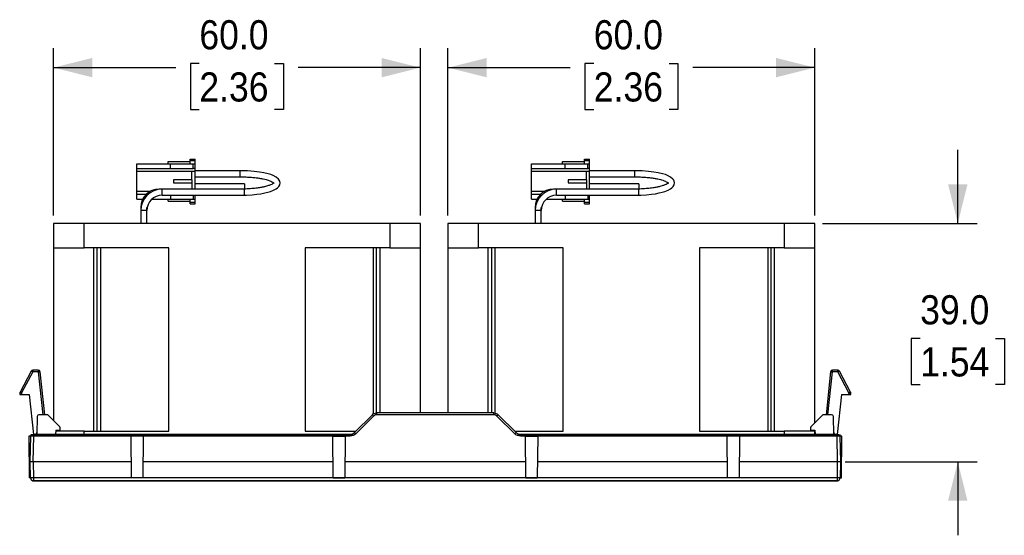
# Model space of a CAD drawing. Header units: millimetres. Extents: x 13 to 559, y 0 to 388.
# Tile 15 of 16: x 135 to 297, y 304 to 388. Entities that reach past the tile are written whole.
import ezdxf

# ---------------------------------------------------------------- set-up
doc = ezdxf.new("R2010")
doc.units = ezdxf.units.MM
doc.linetypes.add('SLD-Solid', pattern=[0])
doc.layers.add('DIMENSIONS', color=140, linetype='SLD-Solid', lineweight=25)
doc.styles.add('SLDTEXTSTYLE0', font='GOTHIC.TTF', dxfattribs={"width": 0.913})
doc.dimstyles.new('SLDDIMSTYLE2', dxfattribs={"dimtxt": 4.7625, "dimasz": 6.35, "dimexe": 0, "dimexo": 0.0625, "dimgap": 1.190625, "dimtad": 0, "dimtih": 1, "dimtoh": 1, "dimdec": 1, "dimrnd": 1e-09, "dimzin": 4, "dimdsep": 46, "dimtxsty": 'SLDTEXTSTYLE0', "dimsah": 1, "dimcen": 0.09, "dimadec": 0, "dimazin": 1, "dimtfac": 1, "dimtdec": 1, "dimtmove": 0, "dimatfit": 0, "dimfxl": 0, "dimfrac": 2, "dimtolj": 1, "dimtzin": 12, "dimarcsym": 0})
doc.dimstyles.new('SLDDIMSTYLE3', dxfattribs={"dimtxt": 4.7625, "dimasz": 6.35, "dimexe": 0, "dimexo": 0.0625, "dimgap": 1.190625, "dimtad": 0, "dimtih": 1, "dimtoh": 1, "dimdec": 1, "dimrnd": 1e-09, "dimzin": 4, "dimdsep": 46, "dimtxsty": 'SLDTEXTSTYLE0', "dimsah": 1, "dimcen": 0.09, "dimadec": 0, "dimazin": 1, "dimtfac": 1, "dimtdec": 1, "dimtofl": 0, "dimtmove": 0, "dimatfit": 3, "dimfxl": 0, "dimfrac": 2, "dimtolj": 1, "dimtzin": 12, "dimarcsym": 0})

# ---------------------------------------------------------------- blocks, each defined once
blk = doc.blocks.new('_D_5')
at = {"layer": 'DIMENSIONS'}
for p, q in [((288.92, 354.73), (288.92, 366.73)), ((266.8, 354.73), (292.09, 354.73)), ((282.76, 335.93), (281.31, 335.93)), ((281.31, 335.93), (281.31, 328.37)), ((295.07, 335.93), (296.53, 335.93)), ((296.53, 335.93), (296.53, 328.37)), ((281.31, 328.37), (282.76, 328.37)), ((296.53, 328.37), (295.07, 328.37)), ((270.48, 315.73), (292.09, 315.73)), ((288.92, 315.73), (288.92, 303.73))]:
    blk.add_line(p, q, dxfattribs=at)
for points in [[(288.92, 354.73), (290.5, 361.08), (287.33, 361.08)], [(288.92, 315.73), (287.33, 309.38), (290.5, 309.38)]]:
    blk.add_solid(points, dxfattribs=at)
at = {"layer": 'DIMENSIONS', "char_height": 4.763, "attachment_point": 1, "style": 'SLDTEXTSTYLE0'}
for s, insert in [('39.0', (282.76, 342.98)), ('1.54', (282.76, 334.46))]:
    blk.add_mtext(s, dxfattribs=dict(at, insert=insert))
blk = doc.blocks.new('_D_6')
at = {"layer": 'DIMENSIONS'}
for p, q in [((205.53, 356), (205.53, 383.36)), ((265.53, 356), (265.53, 383.36)), ((205.53, 380.18), (225.51, 380.18)), ((229.38, 380.88), (227.93, 380.88)), ((227.93, 380.88), (227.93, 373.32)), ((241.69, 380.88), (243.14, 380.88)), ((243.14, 380.88), (243.14, 373.32)), ((265.53, 380.18), (245.56, 380.18)), ((227.93, 373.32), (229.38, 373.32)), ((243.14, 373.32), (241.69, 373.32))]:
    blk.add_line(p, q, dxfattribs=at)
for points in [[(205.53, 380.18), (211.88, 378.6), (211.88, 381.77)], [(265.53, 380.18), (259.18, 381.77), (259.18, 378.6)]]:
    blk.add_solid(points, dxfattribs=at)
at = {"layer": 'DIMENSIONS', "char_height": 4.763, "attachment_point": 1, "style": 'SLDTEXTSTYLE0'}
for s, insert in [('60.0', (229.38, 387.94)), ('2.36', (229.38, 379.41))]:
    blk.add_mtext(s, dxfattribs=dict(at, insert=insert))
blk = doc.blocks.new('_D_7')
at = {"layer": 'DIMENSIONS'}
for p, q in [((141.02, 356), (141.02, 383.36)), ((201.02, 356), (201.02, 383.36)), ((141.02, 380.18), (161, 380.18)), ((164.87, 380.88), (163.42, 380.88)), ((163.42, 380.88), (163.42, 373.32)), ((177.18, 380.88), (178.63, 380.88)), ((178.63, 380.88), (178.63, 373.32)), ((201.02, 380.18), (181.05, 380.18)), ((163.42, 373.32), (164.87, 373.32)), ((178.63, 373.32), (177.18, 373.32))]:
    blk.add_line(p, q, dxfattribs=at)
for points in [[(141.02, 380.18), (147.37, 378.6), (147.37, 381.77)], [(201.02, 380.18), (194.67, 381.77), (194.67, 378.6)]]:
    blk.add_solid(points, dxfattribs=at)
at = {"layer": 'DIMENSIONS', "char_height": 4.763, "attachment_point": 1, "style": 'SLDTEXTSTYLE0'}
for s, insert in [('60.0', (164.87, 387.94)), ('2.36', (164.87, 379.41))]:
    blk.add_mtext(s, dxfattribs=dict(at, insert=insert))

msp = doc.modelspace()

# ---------------------------------------------------------------- linework, layer by layer
for p, q in [((154.67, 363.68), (154.67, 364.48)), ((154.67, 364.48), (160.17, 364.48)), ((159.77, 364.83), (163.37, 364.83)), ((159.77, 364.48), (159.77, 364.83)), ((160.17, 364.48), (163.88, 364.48)), ((160.17, 363.68), (160.17, 364.48)), ((163.37, 365.23), (164.17, 365.23)), ((163.37, 364.98), (163.37, 365.23)), ((163.37, 364.98), (164.17, 364.98)), ((163.37, 364.48), (163.37, 364.98)), ((163.88, 363.68), (163.88, 364.48)), ((163.88, 364.48), (164.17, 364.48)), ((164.17, 364.98), (164.17, 365.23)), ((164.17, 364.48), (164.17, 364.98)), ((164.17, 363.68), (164.17, 364.48)), ((219.18, 363.68), (219.18, 364.48)), ((219.18, 364.48), (224.68, 364.48)), ((224.28, 364.48), (224.28, 364.83)), ((224.28, 364.83), (227.88, 364.83)), ((224.68, 364.48), (228.39, 364.48)), ((224.68, 363.68), (224.68, 364.48)), ((227.88, 365.23), (228.68, 365.23)), ((227.88, 364.98), (227.88, 365.23)), ((227.88, 364.98), (228.68, 364.98)), ((227.88, 364.48), (227.88, 364.98)), ((228.39, 363.68), (228.39, 364.48)), ((228.39, 364.48), (228.68, 364.48)), ((228.68, 364.98), (228.68, 365.23)), ((228.68, 364.48), (228.68, 364.98)), ((228.68, 363.68), (228.68, 364.48)), ((154.67, 363.68), (160.17, 363.68)), ((154.67, 363.18), (154.67, 363.68)), ((154.67, 359.98), (154.67, 363.18)), ((163.67, 363.18), (154.67, 363.18)), ((160.17, 363.68), (163.88, 363.68)), ((163.67, 361.83), (163.67, 363.18)), ((164.17, 363.18), (163.67, 363.18)), ((164.17, 363.68), (163.88, 363.68)), ((164.17, 363.18), (164.17, 363.68)), ((171.52, 363.33), (164.17, 363.33)), ((164.17, 360.33), (164.17, 363.18)), ((171.52, 363.33), (171.52, 362.33)), ((219.18, 363.68), (224.68, 363.68)), ((219.18, 363.18), (219.18, 363.68)), ((219.18, 359.98), (219.18, 363.18)), ((228.18, 363.18), (219.18, 363.18)), ((224.68, 363.68), (228.39, 363.68)), ((228.18, 361.83), (228.18, 363.18)), ((228.68, 363.18), (228.18, 363.18)), ((228.68, 363.68), (228.39, 363.68)), ((228.68, 363.18), (228.68, 363.68)), ((236.03, 363.33), (228.68, 363.33)), ((228.68, 360.33), (228.68, 363.18)), ((236.03, 363.33), (236.03, 362.33)), ((160.67, 361.83), (160.67, 361.33)), ((163.67, 361.83), (160.67, 361.83)), ((160.67, 361.33), (163.67, 361.33)), ((163.67, 361.83), (163.67, 361.33)), ((163.67, 361.33), (163.67, 360.33)), ((164.17, 362.33), (171.52, 362.33)), ((172.24, 361.19), (164.17, 361.19)), ((172.24, 361.19), (172.24, 360.34)), ((225.18, 361.83), (225.18, 361.33)), ((228.18, 361.83), (225.18, 361.83)), ((225.18, 361.33), (228.18, 361.33)), ((228.18, 361.83), (228.18, 361.33)), ((228.18, 361.33), (228.18, 360.33)), ((228.68, 362.33), (236.03, 362.33)), ((236.75, 361.19), (228.68, 361.19)), ((236.75, 361.19), (236.75, 360.34)), ((154.67, 359.98), (156.89, 359.98)), ((154.67, 359.48), (154.67, 359.98)), ((154.67, 358.68), (154.67, 359.48)), ((154.67, 359.48), (156.2, 359.48)), ((171.52, 360.33), (158.28, 360.33)), ((158.28, 360.29), (158.28, 360.33)), ((172.24, 360.33), (158.78, 360.33)), ((158.78, 359.33), (158.78, 360.33)), ((158.78, 359.33), (172.24, 359.33)), ((160.17, 359.33), (160.17, 358.68)), ((163.88, 359.33), (163.88, 358.68)), ((164.17, 358.68), (164.17, 359.33)), ((171.52, 360.33), (171.52, 360.33)), ((172.24, 359.33), (172.24, 360.33)), ((219.18, 359.98), (221.4, 359.98)), ((219.18, 359.48), (219.18, 359.98)), ((219.18, 358.68), (219.18, 359.48)), ((219.18, 359.48), (220.71, 359.48)), ((236.03, 360.33), (222.79, 360.33)), ((222.79, 360.29), (222.79, 360.33)), ((236.75, 360.33), (223.29, 360.33)), ((223.29, 359.33), (223.29, 360.33)), ((223.29, 359.33), (236.75, 359.33)), ((224.68, 359.33), (224.68, 358.68)), ((228.39, 359.33), (228.39, 358.68)), ((228.68, 358.68), (228.68, 359.33)), ((236.03, 360.33), (236.03, 360.33)), ((236.75, 359.33), (236.75, 360.33)), ((154.67, 358.68), (155.61, 358.68)), ((157.11, 358.68), (160.17, 358.68)), ((159.77, 358.33), (159.77, 358.68)), ((159.77, 358.33), (163.37, 358.33)), ((160.17, 358.68), (163.88, 358.68)), ((163.37, 358.18), (163.37, 358.68)), ((163.37, 358.18), (164.17, 358.18)), ((163.37, 357.93), (163.37, 358.18)), ((163.37, 357.93), (164.17, 357.93)), ((163.88, 358.68), (164.17, 358.68)), ((164.17, 358.18), (164.17, 358.68)), ((164.17, 357.93), (164.17, 358.18)), ((219.18, 358.68), (220.12, 358.68)), ((221.62, 358.68), (224.68, 358.68)), ((224.28, 358.33), (224.28, 358.68)), ((224.28, 358.33), (227.88, 358.33)), ((224.68, 358.68), (228.39, 358.68)), ((227.88, 358.18), (227.88, 358.68)), ((227.88, 358.18), (228.68, 358.18)), ((227.88, 357.93), (227.88, 358.18)), ((227.88, 357.93), (228.68, 357.93)), ((228.39, 358.68), (228.68, 358.68)), ((228.68, 358.18), (228.68, 358.68)), ((228.68, 357.93), (228.68, 358.18)), ((155.28, 357.33), (155.28, 356.83)), ((155.32, 357.33), (155.28, 357.33)), ((155.28, 356.83), (155.28, 354.73)), ((156.28, 356.83), (155.28, 356.83)), ((156.28, 356.83), (156.28, 357.33)), ((156.28, 354.73), (156.28, 356.83)), ((219.79, 357.33), (219.79, 356.83)), ((219.83, 357.33), (219.79, 357.33)), ((219.79, 356.83), (219.79, 354.73)), ((220.79, 356.83), (219.79, 356.83)), ((220.79, 356.83), (220.79, 357.33)), ((220.79, 354.73), (220.79, 356.83)), ((141.02, 354.73), (141.02, 350.73)), ((146.02, 354.73), (141.02, 354.73)), ((196.02, 354.73), (146.02, 354.73)), ((146.02, 350.73), (146.02, 354.73)), ((196.02, 354.73), (196.02, 350.73)), ((201.02, 354.73), (196.02, 354.73)), ((201.02, 350.73), (201.02, 354.73)), ((205.53, 354.73), (205.53, 350.73)), ((210.53, 354.73), (205.53, 354.73)), ((260.53, 354.73), (210.53, 354.73)), ((210.53, 350.73), (210.53, 354.73)), ((260.53, 354.73), (260.53, 350.73)), ((265.53, 354.73), (260.53, 354.73)), ((265.53, 350.73), (265.53, 354.73)), ((141.02, 350.73), (146.02, 350.73)), ((141.02, 350.73), (141.02, 322.5)), ((159.89, 350.73), (146.02, 350.73)), ((147.62, 320.73), (147.62, 350.73)), ((148.18, 320.73), (148.18, 350.73)), ((148.68, 350.73), (148.68, 320.73)), ((159.89, 320.73), (159.89, 350.73)), ((196.02, 350.73), (182.16, 350.73)), ((182.16, 350.73), (182.16, 320.73)), ((193.37, 323.59), (193.37, 350.73)), ((193.87, 323.73), (193.87, 350.73)), ((194.43, 323.73), (194.43, 350.73)), ((196.02, 350.73), (201.02, 350.73)), ((201.02, 323.73), (201.02, 350.73)), ((205.53, 350.73), (210.53, 350.73)), ((205.53, 350.73), (205.53, 323.73)), ((224.4, 350.73), (210.53, 350.73)), ((212.13, 323.73), (212.13, 350.73)), ((212.69, 323.73), (212.69, 350.73)), ((213.19, 350.73), (213.19, 323.7)), ((224.4, 320.73), (224.4, 350.73)), ((260.53, 350.73), (246.67, 350.73)), ((246.67, 350.73), (246.67, 320.73)), ((257.88, 320.73), (257.88, 350.73)), ((258.38, 320.73), (258.38, 350.73)), ((258.94, 320.73), (258.94, 350.73)), ((260.53, 350.73), (265.53, 350.73)), ((265.53, 322.13), (265.53, 350.73)), ((137.37, 330.57), (135.54, 327.13)), ((137.64, 330.45), (135.8, 327)), ((137.64, 330.73), (137.64, 330.45)), ((138.52, 330.73), (137.64, 330.73)), ((138.52, 330.45), (137.64, 330.45)), ((138.52, 330.73), (138.52, 330.45)), ((138.52, 330.45), (139.25, 323.43)), ((138.81, 330.46), (139.55, 323.43)), ((268.11, 330.46), (267.37, 323.43)), ((267.67, 323.43), (268.41, 330.45)), ((268.41, 330.45), (268.41, 330.73)), ((269.29, 330.73), (268.41, 330.73)), ((269.29, 330.45), (268.41, 330.45)), ((269.29, 330.45), (269.29, 330.73)), ((271.12, 327), (269.29, 330.45)), ((271.39, 327.13), (269.56, 330.57)), ((135.5, 327), (135.49, 326.73)), ((135.8, 327), (135.79, 326.73)), ((271.14, 326.73), (271.12, 327)), ((271.44, 326.73), (271.42, 327)), ((135.79, 326.73), (137.04, 326.73)), ((137.04, 326.73), (137.73, 320.23)), ((269.88, 326.73), (269.2, 320.23)), ((269.88, 326.73), (271.14, 326.73)), ((193.88, 323.44), (193.88, 323.73)), ((213.05, 323.73), (193.88, 323.73)), ((213.05, 323.44), (213.05, 323.73)), ((138.34, 323.14), (138.29, 320.23)), ((139.97, 323.43), (138.64, 323.43)), ((142, 321.53), (140.18, 323.34)), ((193.17, 323.44), (190.26, 320.53)), ((193.38, 323.23), (190.47, 320.32)), ((213.05, 323.44), (193.88, 323.44)), ((216.46, 320.32), (213.54, 323.23)), ((213.76, 323.44), (216.67, 320.53)), ((266.75, 323.34), (264.93, 321.53)), ((268.28, 323.43), (266.96, 323.43)), ((268.63, 320.23), (268.58, 323.14)), ((141.39, 320.93), (141.36, 320.23)), ((146.02, 320.73), (141.38, 320.73)), ((141.39, 320.93), (142.09, 320.93)), ((142.09, 320.93), (142.09, 321.32)), ((146.02, 320.73), (159.89, 320.73)), ((146.02, 320.23), (146.02, 320.73)), ((182.16, 320.73), (190.46, 320.73)), ((216.46, 320.73), (224.4, 320.73)), ((246.67, 320.73), (260.53, 320.73)), ((265.53, 320.73), (260.53, 320.73)), ((260.53, 320.73), (260.53, 320.23)), ((264.84, 321.32), (264.83, 320.93)), ((264.83, 320.93), (265.53, 320.93)), ((265.53, 320.93), (265.57, 320.23)), ((265.53, 320.73), (265.53, 320.93)), ((265.53, 320.23), (265.53, 320.73)), ((136.96, 319.93), (137.02, 313.13)), ((137.29, 319.93), (136.96, 319.93)), ((137.21, 315.73), (137.29, 319.94)), ((137.39, 320.16), (137.38, 320.23)), ((137.41, 320.23), (137.42, 320.15)), ((137.51, 320.23), (137.51, 320.15)), ((137.71, 315.73), (137.79, 319.94)), ((137.79, 319.94), (137.79, 320.13)), ((137.82, 320.12), (137.79, 320.13)), ((189.55, 319.94), (137.79, 319.94)), ((137.82, 320.23), (137.82, 320.12)), ((190.05, 320.23), (137.82, 320.23)), ((137.82, 320.12), (189.55, 320.12)), ((138.2, 320.32), (138.19, 320.3)), ((153.77, 313.13), (153.71, 319.93)), ((155.71, 319.93), (153.71, 319.93)), ((155.71, 319.93), (155.65, 313.13)), ((186.77, 313.13), (186.71, 319.93)), ((186.71, 319.93), (188.71, 319.93)), ((188.71, 319.93), (188.65, 313.13)), ((189.55, 320.12), (189.55, 319.94)), ((269.17, 320.23), (216.88, 320.23)), ((217.38, 320.12), (269.14, 320.12)), ((217.38, 319.94), (217.38, 320.12)), ((269.14, 319.94), (217.38, 319.94)), ((218.27, 313.13), (218.21, 319.93)), ((218.21, 319.93), (220.21, 319.93)), ((220.21, 319.93), (220.15, 313.13)), ((251.27, 313.13), (251.21, 319.93)), ((253.21, 319.93), (251.21, 319.93)), ((253.21, 319.93), (253.15, 313.13)), ((268.74, 320.3), (268.73, 320.32)), ((269.14, 320.12), (269.14, 319.94)), ((269.14, 320.12), (269.17, 320.12)), ((269.14, 319.94), (269.21, 315.73)), ((269.17, 320.12), (269.17, 320.23)), ((269.47, 320.1), (269.48, 320.23)), ((269.57, 320.09), (269.57, 320.23)), ((269.57, 320.09), (269.57, 320.23)), ((269.61, 320.23), (269.6, 320.08)), ((269.64, 319.94), (269.71, 315.73)), ((269.96, 319.93), (269.64, 319.93)), ((269.9, 313.13), (269.96, 319.93)), ((137.26, 313.12), (137.21, 315.73)), ((137.71, 315.73), (137.76, 313.12)), ((153.75, 315.73), (137.71, 315.73)), ((186.75, 315.73), (155.68, 315.73)), ((218.25, 315.73), (188.68, 315.73)), ((251.25, 315.73), (220.18, 315.73)), ((269.21, 315.73), (253.18, 315.73)), ((269.21, 315.73), (269.17, 313.12)), ((269.71, 315.73), (269.67, 313.12)), ((137.26, 313.13), (137.02, 313.13)), ((137.62, 312.63), (137.62, 312.65)), ((137.68, 312.65), (137.68, 312.63)), ((269.17, 313.12), (137.76, 313.12)), ((137.76, 313.12), (137.76, 312.66)), ((269.17, 312.66), (137.82, 312.66)), ((137.82, 312.66), (137.82, 312.63)), ((137.82, 312.63), (269.17, 312.63)), ((155.65, 313.13), (153.77, 313.13)), ((186.77, 313.13), (188.65, 313.13)), ((218.27, 313.13), (220.15, 313.13)), ((253.15, 313.13), (251.27, 313.13)), ((269.17, 313.12), (269.17, 312.66)), ((269.17, 312.66), (269.17, 312.66)), ((269.17, 312.66), (269.17, 312.63)), ((269.31, 312.67), (269.31, 312.63)), ((269.37, 312.68), (269.37, 312.63)), ((269.67, 313.13), (269.9, 313.13))]:
    msp.add_line(p, q)
at = {"flags": 128}
for points in [[(172.24, 359.34), (172.59, 359.35), (173.52, 359.41), (174.3, 359.49), (174.94, 359.58), (175.58, 359.7), (176.07, 359.82), (176.5, 359.95), (177.02, 360.15), (177.43, 360.37), (177.66, 360.53), (177.85, 360.73), (178.02, 361.04), (178.07, 361.36), (178.03, 361.61), (177.94, 361.8), (177.82, 361.97), (177.44, 362.29), (176.95, 362.54), (176.58, 362.69), (176.11, 362.83), (175.42, 362.99), (174.71, 363.11), (173.83, 363.22), (172.76, 363.3), (171.52, 363.33), (171.52, 363.33)], [(236.75, 359.34), (237.1, 359.35), (238.03, 359.41), (238.81, 359.49), (239.45, 359.58), (240.09, 359.7), (240.58, 359.82), (241.01, 359.95), (241.53, 360.15), (241.94, 360.37), (242.17, 360.53), (242.36, 360.73), (242.53, 361.04), (242.58, 361.36), (242.54, 361.61), (242.45, 361.8), (242.33, 361.97), (241.95, 362.29), (241.46, 362.54), (241.09, 362.69), (240.62, 362.83), (239.93, 362.99), (239.22, 363.11), (238.34, 363.22), (237.27, 363.3), (236.03, 363.33), (236.03, 363.33)]]:
    msp.add_lwpolyline(points, dxfattribs=at)
for centre, radius, start, end in [((158.28, 357.33), 3, 90, 180), ((158.78, 356.83), 3.5, 90, 180), ((158.78, 356.83), 2.5, 90, 180), ((223.29, 356.83), 3.5, 90, 180), ((222.79, 357.33), 3, 90, 180), ((223.29, 356.83), 2.5, 90, 180), ((137.64, 330.43), 0.3, 90, 152), ((138.52, 330.43), 0.3, 6, 90), ((268.41, 330.43), 0.3, 90, 174), ((269.29, 330.43), 0.3, 28, 90), ((135.8, 326.99), 0.3, 152, 177), ((271.12, 326.99), 0.3, 3, 28), ((138.64, 323.13), 0.3, 90, 179), ((139.97, 323.13), 0.3, 45, 90), ((189.1, 319.06), 5.98, 44.2961, 47.1357), ((217.82, 319.06), 5.98, 132.8643, 135.7039), ((266.96, 323.13), 0.3, 90, 135), ((268.28, 323.13), 0.3, 1, 90), ((138, 320.53), 0.3, 270, 359), ((141.79, 321.32), 0.3, 1, 45), ((186.19, 316.14), 5.98, 44.2961, 47.1357), ((220.74, 316.14), 5.98, 132.8643, 135.7039), ((265.14, 321.32), 0.3, 135, 179), ((268.93, 320.53), 0.3, 181, 270), ((137.59, 319.93), 0.3, 131.9387, 179), ((137.8, 319.94), 0.367, 145.5164, 180.0486), ((138.17, 320.41), 0.173, 271.4235, 315.9391), ((268.76, 320.41), 0.173, 224.0609, 268.5765), ((269.1, 319.94), 0.392, 0.6034, 24.422), ((269.34, 319.93), 0.3, 1, 30.1839), ((137.76, 313.13), 0.5, 181, 253.853), ((269.17, 313.13), 0.5, 293.7866, 359)]:
    msp.add_arc(centre, radius, start, end)
for points, knots in [([(171.52, 362.33), (171.86, 362.33), (172.5, 362.32), (173.38, 362.26), (174.12, 362.19), (174.76, 362.1), (175.31, 361.99), (175.78, 361.88), (176.21, 361.76), (176.59, 361.62), (176.88, 361.47), (177.05, 361.33), (177.07, 361.3), (177.07, 361.35), (177.08, 361.36), (177.04, 361.31), (176.88, 361.18), (176.6, 361.05), (176.3, 360.93), (176.02, 360.84), (175.65, 360.74), (175.15, 360.63), (174.49, 360.52), (173.66, 360.42), (172.65, 360.34), (171.91, 360.33), (171.52, 360.33)], [0, 0, 0, 0, 0.05526, 0.104589, 0.147986, 0.185454, 0.226186, 0.260239, 0.292635, 0.338134, 0.380782, 0.421111, 0.471411, 0.512168, 0.541944, 0.571243, 0.620799, 0.669923, 0.693613, 0.717948, 0.748298, 0.785285, 0.828931, 0.879255, 0.936273, 1, 1, 1, 1]), ([(236.03, 362.33), (236.37, 362.33), (237.01, 362.32), (237.89, 362.26), (238.63, 362.19), (239.27, 362.1), (239.82, 361.99), (240.29, 361.88), (240.72, 361.76), (241.1, 361.62), (241.39, 361.47), (241.56, 361.33), (241.58, 361.3), (241.58, 361.35), (241.59, 361.36), (241.55, 361.31), (241.39, 361.18), (241.11, 361.05), (240.81, 360.93), (240.53, 360.84), (240.16, 360.74), (239.66, 360.63), (239, 360.52), (238.17, 360.42), (237.16, 360.34), (236.42, 360.33), (236.03, 360.33)], [0, 0, 0, 0, 0.05526, 0.104589, 0.147986, 0.185454, 0.226186, 0.260239, 0.292635, 0.338134, 0.380782, 0.421111, 0.471411, 0.512168, 0.541944, 0.571243, 0.620799, 0.669923, 0.693613, 0.717948, 0.748298, 0.785285, 0.828931, 0.879255, 0.936273, 1, 1, 1, 1]), ([(137.37, 330.57), (137.37, 330.58), (137.4, 330.56), (137.5, 330.52), (137.57, 330.48), (137.64, 330.45)], [0, 0, 0, 0, 0.5, 0.5, 1, 1, 1, 1]), ([(138.52, 330.45), (138.59, 330.46), (138.67, 330.46), (138.78, 330.47), (138.81, 330.47), (138.81, 330.46)], [0, 0, 0, 0, 0.5, 0.5, 1, 1, 1, 1]), ([(268.11, 330.46), (268.11, 330.47), (268.14, 330.47), (268.25, 330.46), (268.33, 330.46), (268.41, 330.45)], [0, 0, 0, 0, 0.5, 0.5, 1, 1, 1, 1]), ([(269.29, 330.45), (269.36, 330.48), (269.43, 330.52), (269.53, 330.56), (269.55, 330.58), (269.56, 330.57)], [0, 0, 0, 0, 0.5, 0.5, 1, 1, 1, 1]), ([(135.5, 327), (135.5, 327.01), (135.54, 327.01), (135.65, 327.01), (135.72, 327.01), (135.8, 327)], [0, 0, 0, 0, 0.5, 0.5, 1, 1, 1, 1]), ([(135.8, 327), (135.73, 327.04), (135.67, 327.07), (135.57, 327.12), (135.54, 327.13), (135.54, 327.13)], [0, 0, 0, 0, 0.5, 0.5, 1, 1, 1, 1]), ([(271.39, 327.13), (271.39, 327.13), (271.36, 327.12), (271.26, 327.07), (271.19, 327.04), (271.12, 327)], [0, 0, 0, 0, 0.5, 0.5, 1, 1, 1, 1]), ([(271.12, 327), (271.2, 327.01), (271.28, 327.01), (271.39, 327.01), (271.42, 327.01), (271.42, 327)], [0, 0, 0, 0, 0.5, 0.5, 1, 1, 1, 1]), ([(135.49, 326.73), (135.49, 326.73), (135.49, 326.73), (135.51, 326.73), (135.53, 326.73), (135.56, 326.73), (135.6, 326.73), (135.64, 326.73), (135.69, 326.73), (135.74, 326.73), (135.77, 326.73), (135.79, 326.73)], [0, 0, 0, 0, 0.111181, 0.22231, 0.333401, 0.44447, 0.55553, 0.666599, 0.77769, 0.888819, 1, 1, 1, 1]), ([(271.14, 326.73), (271.15, 326.73), (271.19, 326.73), (271.24, 326.73), (271.29, 326.73), (271.33, 326.73), (271.37, 326.73), (271.4, 326.73), (271.42, 326.73), (271.43, 326.73), (271.44, 326.73), (271.44, 326.73)], [0, 0, 0, 0, 0.1111813, 0.22231, 0.3334011, 0.4444695, 0.5555305, 0.6665989, 0.77769, 0.8888187, 1, 1, 1, 1]), ([(193.88, 323.44), (193.85, 323.44), (193.81, 323.44), (193.74, 323.43), (193.67, 323.41), (193.59, 323.38), (193.49, 323.32), (193.42, 323.26), (193.38, 323.23)], [0, 0, 0, 0, 0.124572, 0.248669, 0.373493, 0.500229, 0.748692, 1, 1, 1, 1]), ([(213.54, 323.23), (213.53, 323.25), (213.49, 323.28), (213.44, 323.32), (213.38, 323.36), (213.3, 323.39), (213.19, 323.43), (213.1, 323.44), (213.05, 323.44)], [0, 0, 0, 0, 0.124581, 0.248683, 0.373512, 0.500249, 0.748707, 1, 1, 1, 1]), ([(138.3, 320.52), (138.3, 320.49), (138.29, 320.46), (138.28, 320.44), (138.28, 320.43)], [0, 0, 0, 0, 0.822146, 1, 1, 1, 1]), ([(268.65, 320.43), (268.65, 320.44), (268.63, 320.46), (268.63, 320.49), (268.63, 320.52)], [0, 0, 0, 0, 0.1778528, 1, 1, 1, 1]), ([(137.5, 320.15), (137.48, 320.15), (137.46, 320.15), (137.42, 320.15), (137.4, 320.15), (137.39, 320.16), (137.39, 320.16), (137.39, 320.16)], [0, 0, 0, 0, 0.21164, 0.416502, 0.615618, 0.809819, 1, 1, 1, 1]), ([(137.51, 320.23), (137.55, 320.23), (137.6, 320.23), (137.7, 320.23), (137.76, 320.23), (137.82, 320.23)], [0.4999370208, 0.4999370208, 0.4999370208, 0.4999370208, 0.4999999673, 0.4999999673, 0.5000629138, 0.5000629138, 0.5000629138, 0.5000629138]), ([(137.79, 320.13), (137.77, 320.13), (137.73, 320.13), (137.67, 320.14), (137.62, 320.14), (137.58, 320.14), (137.54, 320.14), (137.52, 320.15), (137.51, 320.15)], [0, 0, 0, 0, 0.202974, 0.390438, 0.563294, 0.722176, 0.867596, 1, 1, 1, 1]), ([(189.55, 320.12), (189.58, 320.13), (189.65, 320.13), (189.75, 320.14), (189.85, 320.16), (189.95, 320.19), (190.01, 320.22), (190.05, 320.23)], [0, 0, 0, 0, 0.19966, 0.398039, 0.596592, 0.796774, 1, 1, 1, 1]), ([(217.38, 320.12), (217.34, 320.13), (217.27, 320.13), (217.17, 320.14), (217.07, 320.16), (216.97, 320.19), (216.91, 320.22), (216.88, 320.23)], [0, 0, 0, 0, 0.201086, 0.401216, 0.600837, 0.800323, 1, 1, 1, 1]), ([(269.17, 320.23), (269.23, 320.23), (269.28, 320.23), (269.39, 320.23), (269.44, 320.23), (269.48, 320.23)], [0.4999370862, 0.4999370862, 0.4999370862, 0.4999370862, 0.5000000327, 0.5000000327, 0.5000629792, 0.5000629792, 0.5000629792, 0.5000629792]), ([(269.46, 320.1), (269.44, 320.1), (269.42, 320.1), (269.38, 320.11), (269.35, 320.11), (269.31, 320.11), (269.25, 320.12), (269.2, 320.12), (269.17, 320.12)], [0, 0, 0, 0, 0.187957, 0.333336, 0.437216, 0.500199, 0.751383, 1, 1, 1, 1]), ([(269.57, 320.09), (269.57, 320.09), (269.56, 320.09), (269.52, 320.09), (269.47, 320.1)], [0, 0, 0, 0, 0.001748, 1, 1, 1, 1]), ([(137.71, 315.73), (137.69, 315.73), (137.64, 315.73), (137.57, 315.73), (137.5, 315.73), (137.44, 315.73), (137.38, 315.73), (137.33, 315.73), (137.29, 315.73), (137.26, 315.73), (137.23, 315.73), (137.22, 315.73), (137.21, 315.73), (137.21, 315.73)], [0, 0, 0, 0, 0.090916, 0.181828, 0.272736, 0.363643, 0.454548, 0.545452, 0.636357, 0.727264, 0.818172, 0.909084, 1, 1, 1, 1]), ([(269.71, 315.73), (269.71, 315.73), (269.71, 315.73), (269.69, 315.73), (269.67, 315.73), (269.64, 315.73), (269.59, 315.73), (269.54, 315.73), (269.48, 315.73), (269.42, 315.73), (269.35, 315.73), (269.28, 315.73), (269.24, 315.73), (269.21, 315.73)], [0, 0, 0, 0, 0.090916, 0.181828, 0.272736, 0.363643, 0.454548, 0.545452, 0.636357, 0.727264, 0.818172, 0.909084, 1, 1, 1, 1]), ([(137.76, 313.12), (137.74, 313.12), (137.69, 313.12), (137.63, 313.12), (137.57, 313.12), (137.52, 313.12), (137.47, 313.12), (137.44, 313.12), (137.39, 313.12), (137.33, 313.12), (137.29, 313.12), (137.27, 313.12), (137.26, 313.12), (137.26, 313.12), (137.26, 313.12), (137.26, 313.12)], [0, 0, 0, 0, 0.087788, 0.172081, 0.251455, 0.324726, 0.390989, 0.449615, 0.500214, 0.653101, 0.759996, 0.883416, 0.942665, 0.971583, 1, 1, 1, 1]), ([(137.68, 312.65), (137.67, 312.65), (137.65, 312.65), (137.64, 312.65), (137.64, 312.65), (137.64, 312.65), (137.64, 312.65), (137.63, 312.65), (137.63, 312.65), (137.62, 312.65), (137.62, 312.65), (137.62, 312.65)], [0, 0, 0, 0, 0.247431, 0.500196, 0.515777, 0.523566, 0.531356, 0.562511, 0.62482, 0.749497, 1, 1, 1, 1]), ([(137.62, 312.63), (137.62, 312.63), (137.62, 312.63), (137.63, 312.63), (137.65, 312.63), (137.67, 312.63), (137.68, 312.63)], [0, 0, 0, 0, 0.255106, 0.500021, 0.744925, 1, 1, 1, 1]), ([(137.68, 312.63), (137.69, 312.63), (137.71, 312.63), (137.74, 312.63), (137.78, 312.63), (137.8, 312.63), (137.82, 312.63)], [0, 0, 0, 0, 0.255075, 0.499979, 0.744894, 1, 1, 1, 1]), ([(269.67, 313.12), (269.67, 313.12), (269.67, 313.12), (269.67, 313.12), (269.66, 313.12), (269.66, 313.12), (269.63, 313.12), (269.59, 313.12), (269.52, 313.12), (269.38, 313.12), (269.25, 313.12), (269.17, 313.12)], [0, 0, 0, 0, 0.015693, 0.031386, 0.06277, 0.125519, 0.250865, 0.355168, 0.501523, 0.694928, 1, 1, 1, 1]), ([(269.17, 312.63), (269.18, 312.63), (269.21, 312.63), (269.25, 312.63), (269.28, 312.63), (269.3, 312.63), (269.31, 312.63)], [0, 0, 0, 0, 0.255106, 0.500021, 0.744925, 1, 1, 1, 1]), ([(269.31, 312.63), (269.32, 312.63), (269.34, 312.63), (269.36, 312.63), (269.37, 312.63), (269.37, 312.63), (269.37, 312.63)], [0, 0, 0, 0, 0.255075, 0.499979, 0.744894, 1, 1, 1, 1])]:
    msp.add_open_spline(points, degree=3, knots=knots)
for points in [[(193.17, 323.44), (193.36, 323.63), (193.61, 323.73), (193.88, 323.73)], [(213.05, 323.73), (213.31, 323.73), (213.57, 323.63), (213.76, 323.44)], [(189.55, 320.23), (189.81, 320.23), (190.07, 320.34), (190.26, 320.53)], [(216.67, 320.53), (216.86, 320.34), (217.11, 320.23), (217.38, 320.23)], [(137.43, 319.94), (137.34, 319.94), (137.29, 319.94), (137.29, 319.94)], [(137.79, 319.94), (137.66, 319.94), (137.53, 319.94), (137.43, 319.94)], [(137.51, 320.15), (137.51, 320.15), (137.5, 320.15), (137.5, 320.15)], [(190.47, 320.32), (190.23, 320.08), (189.89, 319.94), (189.55, 319.94)], [(217.38, 319.94), (217.04, 319.94), (216.7, 320.08), (216.46, 320.32)], [(269.49, 319.94), (269.4, 319.94), (269.27, 319.94), (269.14, 319.94)], [(269.47, 320.1), (269.47, 320.1), (269.46, 320.1), (269.46, 320.1)], [(269.64, 319.94), (269.64, 319.94), (269.59, 319.94), (269.49, 319.94)], [(137.76, 312.66), (137.73, 312.66), (137.7, 312.66), (137.68, 312.65)], [(137.82, 312.66), (137.8, 312.66), (137.78, 312.66), (137.76, 312.66)], [(269.31, 312.67), (269.27, 312.67), (269.23, 312.66), (269.17, 312.66)], [(269.37, 312.68), (269.36, 312.67), (269.34, 312.67), (269.31, 312.67)]]:
    msp.add_open_spline(points, degree=3)

# ---------------------------------------------------------------- dimensions: what is measured, and where the dimension line sits
at = {"layer": 'DIMENSIONS'}
for base, p1, p2, angle, dimstyle, picture, middle in [((141.02, 380.18), (201.02, 354.73), (141.02, 354.73), 0, 'SLDDIMSTYLE3', '_D_7', (171.02, 380.18)), ((205.53, 380.18), (265.53, 354.73), (205.53, 354.73), 0, 'SLDDIMSTYLE3', '_D_6', (235.53, 380.18)), ((288.92, 354.73), (269.21, 315.73), (265.53, 354.73), 90, 'SLDDIMSTYLE2', '_D_5', (288.92, 335.23))]:
    dim = msp.add_linear_dim(base=base, p1=p1, p2=p2, angle=angle, dimstyle=dimstyle, dxfattribs=at)
    dim.commit()
    dim.dimension.update_dxf_attribs({"geometry": picture, "text_midpoint": middle, "dimtype": 160})

doc.saveas('drawing.dxf')
